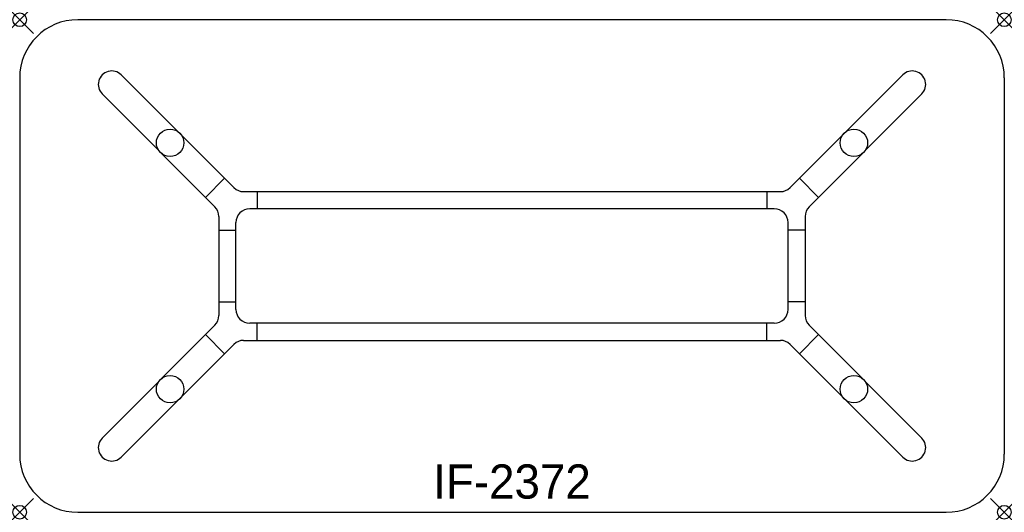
# Model space of a CAD drawing. Header units: inches. Extents: x 0 to 72, y -36 to 0.
import ezdxf
from ezdxf.enums import TextEntityAlignment as Align

# ---------------------------------------------------------------- set-up
doc = ezdxf.new("R2010")
doc.units = ezdxf.units.IN
doc.header["$PDMODE"] = 35
doc.layers.add('AFUCH-P', color=2, linetype='Continuous')
doc.layers.add('AFUCH-P-TN', color=2, linetype='Continuous')

msp = doc.modelspace()

# ---------------------------------------------------------------- linework, layer by layer
at = {"layer": 'AFUCH-P'}
for p, q in [((67.75, 0), (4.25, 0)), ((0, -4.25), (0, -31.75)), ((15.666, -12.274), (7.427, -4.035)), ((56.334, -12.274), (64.573, -4.035)), ((72, -4.25), (72, -31.75)), ((14.274, -13.666), (6.035, -5.427)), ((57.726, -13.666), (65.965, -5.427)), ((14.985, -11.593), (13.593, -12.985)), ((57.015, -11.593), (58.407, -12.985)), ((16.373, -12.567), (55.627, -12.567)), ((17.375, -12.567), (17.375, -13.817)), ((54.625, -12.567), (54.625, -13.817)), ((14.567, -14.373), (14.567, -21.627)), ((55.183, -13.817), (16.817, -13.817)), ((57.433, -14.373), (57.433, -21.627)), ((15.817, -21.183), (15.817, -14.817)), ((56.183, -21.183), (56.183, -14.817)), ((14.567, -15.375), (15.817, -15.375)), ((57.433, -15.375), (56.183, -15.375)), ((14.567, -20.625), (15.817, -20.625)), ((57.433, -20.625), (56.183, -20.625)), ((55.183, -22.183), (16.817, -22.183)), ((17.375, -23.433), (17.375, -22.183)), ((54.625, -23.433), (54.625, -22.183)), ((14.274, -22.334), (6.035, -30.573)), ((13.593, -23.015), (14.985, -24.407)), ((58.407, -23.015), (57.015, -24.407)), ((57.726, -22.334), (65.965, -30.573)), ((15.666, -23.726), (7.427, -31.965)), ((16.373, -23.433), (55.627, -23.433)), ((56.334, -23.726), (64.573, -31.965)), ((4.25, -36), (67.75, -36))]:
    msp.add_line(p, q, dxfattribs=at)
for centre in [(10.996, -8.996), (61.004, -8.996), (10.996, -27.004), (61.004, -27.004)]:
    msp.add_circle(centre, 1.004, dxfattribs=at)
for centre, radius, start, end in [((4.25, -4.25), 4.25, 90, 180), ((67.75, -4.25), 4.25, 0, 90), ((6.731, -4.731), 0.984, 45, 225.0009), ((65.269, -4.731), 0.984, 314.9991, 135), ((16.373, -11.567), 1, 225, 270), ((55.627, -11.567), 1, 270, 315), ((13.567, -14.373), 1, 0, 45), ((58.433, -14.373), 1, 135, 180), ((16.817, -14.817), 1, 90, 180), ((55.183, -14.817), 1, 360, 90), ((16.817, -21.183), 1, 180, 270), ((55.183, -21.183), 1, 270, 360), ((13.567, -21.627), 1, 315, 360), ((58.433, -21.627), 1, 180, 225), ((16.373, -24.433), 1, 90, 135), ((55.627, -24.433), 1, 45, 90), ((6.731, -31.269), 0.984, 135, 315.0009), ((65.269, -31.269), 0.984, 224.9991, 45), ((4.25, -31.75), 4.25, 180, 270), ((67.75, -31.75), 4.25, 270, 0)]:
    msp.add_arc(centre, radius, start, end, dxfattribs=at)
for p in [(0, 0), (72, 0), (0, -36), (72, -36)]:
    msp.add_point(p, dxfattribs=at)

# ---------------------------------------------------------------- texts
at = {"layer": 'AFUCH-P-TN'}
msp.add_text('IF-2372', height=2.5, dxfattribs=at).set_placement((36, -35), align=Align.CENTER)

doc.saveas('drawing.dxf')
